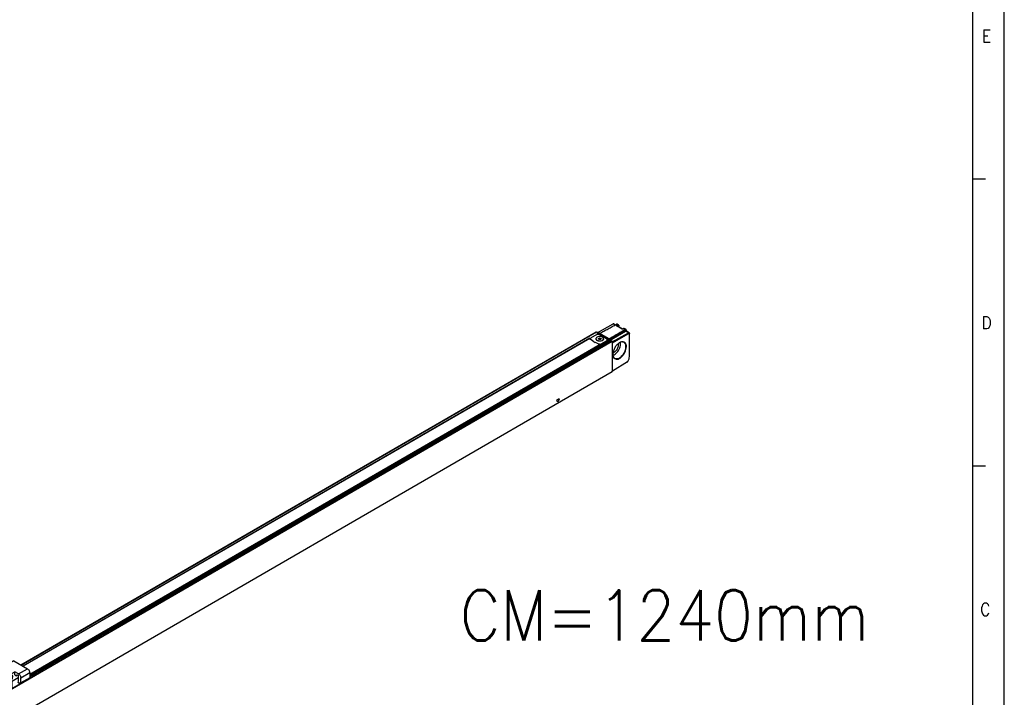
# Model space of a CAD drawing. Header units: millimetres. Extents: x -500 to 1599, y -592 to 328.
# Tile 15 of 25: x -62 to 94, y 13 to 120. Entities that reach past the tile are written whole.
import ezdxf

# ---------------------------------------------------------------- set-up
doc = ezdxf.new("R2010")
doc.units = ezdxf.units.MM
doc.layers.add('1', color=7, linetype='Continuous')
doc.styles.add('CONVERTER_11', font='txt.shx', dxfattribs={"width": 0.9})

# ---------------------------------------------------------------- blocks, each defined once
blk = doc.blocks.new('SOPORTE_INTERMEDIO_S__12', base_point=(-335.96, 66.79))
at = {"color": 7, "linetype": 'Continuous'}
for p, q in [((-314.74, 92.43), (-335.96, 80.15)), ((-314.74, 92.43), (-304, 86.21)), ((-335.96, 74.04), (-335.96, 80.15)), ((-335.96, 80.15), (-325.21, 73.93)), ((-321.11, 79.74), (-314.04, 83.84)), ((-321.11, 79.74), (-318.14, 78.03)), ((-316.64, 76.21), (-311.42, 79.24)), ((-315.98, 80.27), (-315.98, 79.45)), ((-311.07, 82.12), (-314.04, 83.84)), ((-314.04, 81.39), (-314.04, 83.84)), ((-314.04, 81.39), (-312.83, 80.7)), ((-312.83, 80.7), (-312.13, 81.51)), ((-312.83, 80.7), (-311.78, 81.31)), ((-312.13, 81.51), (-311.42, 81.1)), ((-311.42, 81.1), (-311.42, 76.37)), ((-302.23, 79.07), (-309.3, 74.98)), ((-309.3, 74.98), (-309.3, 79.06)), ((-302.23, 83.15), (-302.23, 79.07)), ((-328.18, 69.54), (-335.96, 74.04)), ((-326.98, 72.51), (-328.18, 73.21)), ((-328.18, 73.21), (-328.18, 69.54)), ((-328.18, 69.54), (-325.56, 71.05)), ((-326.27, 73.32), (-326.98, 72.51)), ((-326.98, 72.51), (-325.92, 73.12)), ((-325.56, 72.91), (-326.27, 73.32)), ((-325.56, 68.19), (-325.56, 72.91)), ((-316.37, 70.89), (-323.44, 66.79)), ((-323.44, 70.87), (-323.44, 66.79)), ((-316.37, 74.96), (-316.37, 70.89)), ((-311.42, 76.37), (-311.09, 76.18)), ((-311.41, 75.35), (-311.07, 76.17)), ((-311.22, 75.03), (-309.3, 74.98)), ((-311.07, 76.17), (-311.09, 76.18)), ((-325.23, 67.99), (-325.56, 68.19)), ((-325.55, 67.17), (-325.21, 67.98)), ((-323.44, 66.79), (-325.36, 66.85)), ((-325.23, 67.99), (-325.21, 67.98))]:
    blk.add_line(p, q, dxfattribs=at)
at = {"color": 3, "linetype": 'Continuous'}
for p, q in [((-311.07, 82.12), (-304, 86.21)), ((-318.16, 80.71), (-315.98, 79.45)), ((-317.57, 81.18), (-315.98, 80.27)), ((-309.3, 79.06), (-302.23, 83.15)), ((-325.21, 73.93), (-318.14, 78.03)), ((-323.44, 70.87), (-316.37, 74.96))]:
    blk.add_line(p, q, dxfattribs=at)
at = {"color": 7, "linetype": 'Continuous'}
for points, knots in [([(-304, 86.21), (-303.76, 86.04), (-303.26, 85.68), (-302.72, 84.9), (-302.32, 84.05), (-302.26, 83.44), (-302.23, 83.15)], [0, 0, 0, 0, 0.869803, 1.833015, 2.795759, 3.664313, 3.664313, 3.664313, 3.664313]), ([(-319.16, 78.61), (-319.08, 78.99), (-318.91, 79.75), (-318.24, 80.69), (-317.39, 81.44), (-316.72, 81.34), (-316.45, 81.29)], [0, 0, 0, 0, 1.126424, 2.321801, 3.440081, 4.255271, 4.255271, 4.255271, 4.255271]), ([(-315.98, 79.45), (-316.01, 79.19), (-316.07, 78.64), (-316.42, 77.87), (-316.78, 77.37), (-317.03, 77.11), (-317.08, 77.07), (-317.11, 77.04)], [0, 0, 0, 0, 0.787351, 1.64426, 2.517016, 2.617389, 2.715721, 2.715721, 2.715721, 2.715721]), ([(-316.45, 81.29), (-316.31, 81.17), (-316.02, 80.9), (-315.99, 80.49), (-315.98, 80.27)], [0, 0, 0, 0, 0.523909, 1.166148, 1.166148, 1.166148, 1.166148]), ([(-311.07, 82.12), (-310.83, 81.95), (-310.33, 81.59), (-309.79, 80.81), (-309.39, 79.96), (-309.33, 79.35), (-309.3, 79.06)], [0, 0, 0, 0, 0.869803, 1.833015, 2.795759, 3.664313, 3.664313, 3.664313, 3.664313]), ([(-325.21, 73.93), (-324.97, 73.76), (-324.47, 73.4), (-323.94, 72.63), (-323.53, 71.77), (-323.47, 71.16), (-323.44, 70.87)], [0, 0, 0, 0, 0.869803, 1.833015, 2.795759, 3.664313, 3.664313, 3.664313, 3.664313]), ([(-318.14, 78.03), (-317.9, 77.85), (-317.4, 77.49), (-316.86, 76.72), (-316.46, 75.87), (-316.4, 75.25), (-316.37, 74.96)], [0, 0, 0, 0, 0.869803, 1.833015, 2.795759, 3.664313, 3.664313, 3.664313, 3.664313]), ([(-311.41, 75.35), (-311.42, 75.32), (-311.43, 75.25), (-311.38, 75.15), (-311.31, 75.06), (-311.25, 75.04), (-311.22, 75.03)], [0, 0, 0, 0, 0.0923306, 0.207306, 0.3207298, 0.4096698, 0.4096698, 0.4096698, 0.4096698]), ([(-325.36, 66.85), (-325.39, 66.86), (-325.46, 66.88), (-325.52, 66.97), (-325.57, 67.07), (-325.56, 67.14), (-325.55, 67.17)], [0, 0, 0, 0, 0.08894, 0.2023638, 0.3173392, 0.4096698, 0.4096698, 0.4096698, 0.4096698])]:
    blk.add_open_spline(points, degree=3, knots=knots, dxfattribs=at)
blk = doc.blocks.new('REGLA_S-1240-T__14', base_point=(-812.41, -232.3))
at = {"color": 7, "linetype": 'Continuous'}
for p, q in [((148.68, 353.13), (161.29, 360.18)), ((161.78, 360.23), (163.12, 359.45)), ((165.64, 359.22), (164.42, 359.92)), ((-309.24, 89.25), (147.89, 353.82)), ((148.04, 353.77), (149.25, 352.56)), ((148.53, 352.07), (148.53, 351.77)), ((148.64, 352.21), (150.01, 353)), ((150.6, 352.7), (150.11, 352.99)), ((158.49, 347.04), (171.25, 354.42)), ((160.57, 345.87), (173.53, 353.1)), ((160.79, 345.18), (173.87, 352.49)), ((164.58, 358.53), (164.65, 358.5)), ((168.77, 356.12), (164.65, 358.5)), ((165.9, 357.78), (165.9, 358.68)), ((169.57, 356.57), (168.68, 356.07)), ((171.37, 355.9), (170.16, 356.6)), ((174.01, 353.15), (171.58, 354.56)), ((174.22, 352.28), (174.22, 352.69)), ((174.22, 334.37), (174.22, 352.28)), ((142.75, 348.79), (-307.47, 88.22)), ((142.7, 348.59), (142.71, 348.7)), ((142.78, 348.74), (142.78, 348.27)), ((143.12, 348.13), (142.95, 348.03)), ((143.12, 347.87), (143.12, 348.26)), ((145.35, 346.57), (143.28, 347.77)), ((147.95, 351.53), (143.71, 349.08)), ((145.37, 346.48), (147.07, 345.5)), ((149.29, 344.29), (147.23, 345.49)), ((147.67, 348.24), (147.67, 348.4)), ((149.56, 348.58), (150.37, 349.05)), ((149.86, 347.93), (149.56, 348.58)), ((149.86, 347.93), (150.37, 348.23)), ((150.97, 347.76), (149.86, 347.93)), ((150.37, 349.05), (151.49, 348.88)), ((150.37, 349.05), (150.37, 348.23)), ((150.37, 348.23), (151.49, 348.06)), ((150.5, 351.94), (156.51, 348.46)), ((156.08, 348.46), (150.78, 351.53)), ((151.49, 348.06), (150.97, 347.76)), ((151.26, 343.02), (157.02, 346.35)), ((151.49, 348.88), (151.79, 348.23)), ((151.49, 348.88), (151.49, 348.06)), ((151.79, 348.23), (151.49, 348.06)), ((151.84, 344.37), (156.08, 346.83)), ((156.08, 346.01), (151.84, 343.56)), ((153.67, 348.24), (153.67, 348.4)), ((156.67, 346.83), (156.67, 347.65)), ((157.02, 347.16), (157.02, 346.35)), ((157.09, 347.65), (157.08, 347.53)), ((158.31, 348.24), (158.03, 348.4)), ((158.45, 347.99), (158.45, 347.17)), ((158.64, 346.9), (160.38, 346.63)), ((160.57, 345.54), (160.57, 346.36)), ((160.57, 345.54), (160.79, 345.18)), ((160.57, 345.54), (160.57, 322.63)), ((160.79, 322.75), (160.79, 345.18)), ((151.26, 343.83), (151.26, 343.02)), ((172.84, 329.97), (160.79, 322.75)), ((160.53, 322.13), (-786.28, -225.87)), ((160.57, 322.63), (160.79, 322.75)), ((160.57, 322.22), (160.57, 322.63))]:
    blk.add_line(p, q, dxfattribs=at)
at = {"color": 3, "linetype": 'Continuous'}
for p, q in [((162.83, 359.29), (161.29, 360.18)), ((163.93, 359.88), (165.15, 359.18)), ((-309.13, 89.18), (148.04, 353.77)), ((148.88, 352.28), (150.11, 352.99)), ((158.03, 348.4), (150.6, 352.7)), ((164.02, 358.54), (165.15, 359.18)), ((168.54, 355.92), (164.02, 358.54)), ((164.58, 358.53), (165.29, 358.93)), ((165.84, 357.81), (165.84, 358.6)), ((169.67, 356.56), (168.54, 355.92)), ((169.67, 356.56), (170.89, 355.85)), ((170.89, 355.85), (171.24, 355.24)), ((173.53, 353.1), (171.25, 354.42)), ((173.87, 352.49), (173.53, 353.1)), ((-786.43, -201.37), (160.38, 346.63)), ((-786.24, -201.63), (160.57, 346.36)), ((142.71, 348.7), (-307.41, 88.19)), ((158.45, 347.17), (-302.23, 80.54)), ((-302.23, 80.16), (158.64, 346.9)), ((143.12, 348.18), (142.92, 348.06)), ((150.5, 351.67), (150.5, 351.94)), ((151.84, 343.56), (151.84, 344.37)), ((156.08, 346.01), (156.08, 346.83)), ((156.51, 348.1), (156.51, 348.46)), ((157.02, 347.16), (158.45, 347.99)), ((157.08, 347.53), (158.31, 348.24)), ((150.91, 343.96), (-302.23, 81.69)), ((151.26, 343.83), (-302.23, 81.36)), ((160.57, 322.22), (-786.24, -225.77)), ((117.29, 298.37), (116.53, 299.44)), ((116.69, 299.83), (118.19, 300.71)), ((118.35, 300.49), (117.59, 298.55))]:
    blk.add_line(p, q, dxfattribs=at)
at = {"color": 7, "linetype": 'Continuous'}
for centre, radius, start, end in [((148.91, 351.74), 0.541, 93.08565, 119.78), ((158.17, 347.99), 0.283, 0.03061, 59.96946)]:
    blk.add_arc(centre, radius, start, end, dxfattribs=at)
at = {"color": 3, "linetype": 'Continuous'}
blk.add_arc((165.01, 358.93), 0.279, 359.02551, 59.8242, dxfattribs=at)
at = {"color": 7, "linetype": 'Continuous'}
for points, knots in [([(150.6, 352.7), (151.71, 353.3), (153.93, 354.49), (157.26, 356.29), (160.59, 358.09), (162.81, 359.28), (163.93, 359.88)], [0, 0, 0, 0, 3.780232, 7.560463, 11.347824, 15.135181, 15.135181, 15.135181, 15.135181]), ([(161.78, 360.23), (161.71, 360.25), (161.54, 360.3), (161.38, 360.23), (161.29, 360.18)], [0, 0, 0, 0, 0.2285345, 0.507372, 0.507372, 0.507372, 0.507372]), ([(164.42, 359.92), (164.38, 359.94), (164.28, 359.98), (164.14, 359.96), (164.02, 359.93), (163.96, 359.9), (163.93, 359.88)], [0, 0, 0, 0, 0.1484705, 0.312642, 0.4122035, 0.5188611, 0.5188611, 0.5188611, 0.5188611]), ([(147.89, 353.82), (147.91, 353.83), (147.97, 353.84), (148.01, 353.8), (148.04, 353.77)], [0, 0, 0, 0, 0.0695574, 0.1640678, 0.1640678, 0.1640678, 0.1640678]), ([(148.64, 352.21), (148.63, 352.2), (148.6, 352.18), (148.57, 352.15), (148.54, 352.12), (148.53, 352.09), (148.53, 352.07)], [0, 0, 0, 0, 0.0400546, 0.0934012, 0.1325496, 0.1784159, 0.1784159, 0.1784159, 0.1784159]), ([(148.88, 352.28), (149.18, 352.28), (149.74, 352.28), (150.25, 352.05), (150.5, 351.94)], [0, 0, 0, 0, 0.875241, 1.666828, 1.666828, 1.666828, 1.666828]), ([(150.01, 353), (150.02, 353), (150.06, 353.01), (150.09, 353), (150.11, 352.99)], [0, 0, 0, 0, 0.0468022, 0.1042475, 0.1042475, 0.1042475, 0.1042475]), ([(158.03, 348.4), (159.1, 349.02), (161.24, 350.26), (164.46, 352.12), (167.67, 353.99), (169.82, 355.23), (170.89, 355.85)], [0, 0, 0, 0, 3.712795, 7.42559, 11.145389, 14.865192, 14.865192, 14.865192, 14.865192]), ([(158.45, 347.83), (159.51, 348.44), (161.63, 349.67), (164.82, 351.52), (168.03, 353.37), (170.17, 354.62), (171.24, 355.24)], [0, 0, 0, 0, 3.671944, 7.343887, 11.063257, 14.780058, 14.780058, 14.780058, 14.780058]), ([(164.02, 358.54), (164.06, 358.55), (164.16, 358.57), (164.31, 358.58), (164.46, 358.56), (164.54, 358.54), (164.58, 358.53)], [0, 0, 0, 0, 0.1234289, 0.3107978, 0.4569802, 0.5682655, 0.5682655, 0.5682655, 0.5682655]), ([(165.64, 359.22), (165.67, 359.2), (165.74, 359.15), (165.83, 359.03), (165.89, 358.87), (165.9, 358.75), (165.9, 358.68)], [0, 0, 0, 0, 0.1108787, 0.2790534, 0.4150139, 0.6267463, 0.6267463, 0.6267463, 0.6267463]), ([(168.68, 356.07), (168.67, 356.06), (168.64, 356.04), (168.61, 356.01), (168.57, 355.97), (168.55, 355.94), (168.54, 355.92)], [0, 0, 0, 0, 0.0428968, 0.0907963, 0.1427579, 0.1986766, 0.1986766, 0.1986766, 0.1986766]), ([(169.57, 356.57), (169.63, 356.6), (169.74, 356.65), (169.9, 356.67), (170.04, 356.66), (170.12, 356.62), (170.16, 356.6)], [0, 0, 0, 0, 0.2069839, 0.3410607, 0.4822605, 0.6155644, 0.6155644, 0.6155644, 0.6155644]), ([(171.37, 355.9), (171.33, 355.92), (171.23, 355.95), (171.1, 355.94), (170.98, 355.9), (170.92, 355.87), (170.89, 355.85)], [0, 0, 0, 0, 0.1430297, 0.301851, 0.3988723, 0.5033664, 0.5033664, 0.5033664, 0.5033664]), ([(171.58, 355.03), (171.58, 355.08), (171.57, 355.16), (171.49, 355.27), (171.36, 355.29), (171.29, 355.26), (171.24, 355.24)], [0, 0, 0, 0, 0.14002, 0.2540646, 0.3669375, 0.5036581, 0.5036581, 0.5036581, 0.5036581]), ([(171.58, 354.51), (171.53, 354.51), (171.41, 354.51), (171.3, 354.45), (171.25, 354.42)], [0, 0, 0, 0, 0.162662, 0.3515403, 0.3515403, 0.3515403, 0.3515403]), ([(171.58, 355.46), (171.57, 355.51), (171.57, 355.6), (171.53, 355.73), (171.46, 355.84), (171.4, 355.88), (171.37, 355.9)], [0, 0, 0, 0, 0.1461363, 0.2781077, 0.4153209, 0.5051367, 0.5051367, 0.5051367, 0.5051367]), ([(171.58, 355.46), (171.58, 355.42), (171.58, 355.35), (171.58, 355.25), (171.58, 355.14), (171.58, 355.07), (171.58, 355.03)], [0, 0, 0, 0, 0.1049516, 0.2099032, 0.3157395, 0.4268849, 0.4268849, 0.4268849, 0.4268849]), ([(171.58, 354.56), (171.58, 354.63), (171.58, 354.79), (171.58, 354.95), (171.58, 355.03)], [0, 0, 0, 0, 0.2372655, 0.4756473, 0.4756473, 0.4756473, 0.4756473]), ([(171.58, 354.51), (171.58, 354.52), (171.58, 354.53), (171.58, 354.55), (171.58, 354.56)], [0, 0, 0, 0, 0.02013951, 0.04152316, 0.04152316, 0.04152316, 0.04152316]), ([(173.53, 353.1), (173.61, 353.15), (173.77, 353.22), (173.94, 353.17), (174.01, 353.15)], [0, 0, 0, 0, 0.2788376, 0.507372, 0.507372, 0.507372, 0.507372]), ([(173.87, 352.49), (173.97, 352.51), (174.16, 352.57), (174.2, 352.38), (174.22, 352.28)], [0, 0, 0, 0, 0.2468009, 0.4954625, 0.4954625, 0.4954625, 0.4954625]), ([(174.01, 353.15), (174.07, 353.09), (174.2, 352.97), (174.21, 352.79), (174.22, 352.69)], [0, 0, 0, 0, 0.2328484, 0.5182881, 0.5182881, 0.5182881, 0.5182881]), ([(143.28, 347.77), (143.12, 347.88), (142.81, 348.08), (142.73, 348.43), (142.7, 348.59)], [0, 0, 0, 0, 0.573572, 1.041979, 1.041979, 1.041979, 1.041979]), ([(142.71, 348.7), (142.71, 348.71), (142.71, 348.73), (142.72, 348.76), (142.74, 348.78), (142.75, 348.79), (142.75, 348.79)], [0, 0, 0, 0, 0.0290335, 0.0618154, 0.0878657, 0.1004797, 0.1004797, 0.1004797, 0.1004797]), ([(142.75, 348.79), (142.75, 348.8), (142.75, 348.8), (142.77, 348.8), (142.77, 348.77), (142.78, 348.75), (142.78, 348.74)], [0, 0, 0, 0, 0.00678221, 0.01356443, 0.04625814, 0.07032487, 0.07032487, 0.07032487, 0.07032487]), ([(143.71, 349.08), (143.54, 348.97), (143.24, 348.77), (143.16, 348.42), (143.12, 348.26)], [0, 0, 0, 0, 0.573572, 1.041979, 1.041979, 1.041979, 1.041979]), ([(143.12, 348.26), (143.13, 348.17), (143.16, 347.97), (143.28, 347.82), (143.34, 347.74)], [0, 0, 0, 0, 0.2757597, 0.5755629, 0.5755629, 0.5755629, 0.5755629]), ([(147.23, 345.49), (146.75, 345.53), (145.94, 345.6), (145.53, 346.29), (145.35, 346.57)], [0, 0, 0, 0, 1.332097, 2.278226, 2.278226, 2.278226, 2.278226]), ([(153.77, 348.4), (153.67, 348.73), (153.42, 349.48), (152.14, 350.05), (150.67, 350.28), (149.21, 350.05), (147.93, 349.48), (147.68, 348.73), (147.57, 348.4)], [0, 0, 0, 0, 0.988581, 2.299572, 3.868095, 5.436619, 6.74761, 7.736191, 7.736191, 7.736191, 7.736191]), ([(147.57, 348.4), (147.63, 348.16), (147.75, 347.61), (148.22, 347.31), (148.48, 347.13)], [0, 0, 0, 0, 0.72603, 1.615067, 1.615067, 1.615067, 1.615067]), ([(147.83, 348.95), (147.76, 348.85), (147.63, 348.66), (147.6, 348.43), (147.58, 348.32)], [0, 0, 0, 0, 0.349823, 0.6802781, 0.6802781, 0.6802781, 0.6802781]), ([(153.67, 348.4), (153.57, 348.72), (153.33, 349.45), (152.09, 350), (150.67, 350.22), (149.26, 350), (148.02, 349.45), (147.78, 348.72), (147.67, 348.4)], [0, 0, 0, 0, 0.956691, 2.225392, 3.743318, 5.261244, 6.529945, 7.486636, 7.486636, 7.486636, 7.486636]), ([(147.67, 348.4), (147.73, 348.17), (147.85, 347.64), (148.3, 347.34), (148.55, 347.18)], [0, 0, 0, 0, 0.70261, 1.562968, 1.562968, 1.562968, 1.562968]), ([(147.81, 347.72), (147.77, 347.8), (147.69, 347.97), (147.68, 348.15), (147.67, 348.24)], [0, 0, 0, 0, 0.2768421, 0.5444193, 0.5444193, 0.5444193, 0.5444193]), ([(148.48, 347.13), (149.01, 346.93), (150.1, 346.51), (151.76, 346.66), (153.31, 347.17), (153.63, 348.04), (153.77, 348.4)], [0, 0, 0, 0, 1.661471, 3.455453, 4.99559, 6.12102, 6.12102, 6.12102, 6.12102]), ([(148.55, 347.18), (149.06, 346.98), (150.11, 346.57), (151.73, 346.71), (153.22, 347.21), (153.54, 348.05), (153.67, 348.4)], [0, 0, 0, 0, 1.607876, 3.343987, 4.834442, 5.923568, 5.923568, 5.923568, 5.923568]), ([(150.91, 343.96), (150.62, 343.96), (150.05, 343.96), (149.54, 344.18), (149.29, 344.29)], [0, 0, 0, 0, 0.875241, 1.666828, 1.666828, 1.666828, 1.666828]), ([(149.67, 344.12), (150.06, 344.06), (150.8, 343.96), (151.5, 344.24), (151.84, 344.37)], [0, 0, 0, 0, 1.137157, 2.217642, 2.217642, 2.217642, 2.217642]), ([(153.77, 348.32), (153.75, 348.43), (153.71, 348.66), (153.59, 348.85), (153.52, 348.95)], [0, 0, 0, 0, 0.3304954, 0.6803614, 0.6803614, 0.6803614, 0.6803614]), ([(153.67, 348.24), (153.67, 348.15), (153.65, 347.95), (153.57, 347.78), (153.52, 347.7)], [0, 0, 0, 0, 0.2798692, 0.5704428, 0.5704428, 0.5704428, 0.5704428]), ([(156.67, 347.65), (156.63, 347.8), (156.55, 348.16), (156.25, 348.35), (156.08, 348.46)], [0, 0, 0, 0, 0.468406, 1.041979, 1.041979, 1.041979, 1.041979]), ([(156.08, 346.83), (156.25, 346.94), (156.55, 347.14), (156.63, 347.49), (156.67, 347.65)], [0, 0, 0, 0, 0.573572, 1.041979, 1.041979, 1.041979, 1.041979]), ([(156.08, 346.01), (156.25, 346.12), (156.55, 346.32), (156.63, 346.67), (156.67, 346.83)], [0, 0, 0, 0, 0.573572, 1.041979, 1.041979, 1.041979, 1.041979]), ([(156.51, 348.46), (156.67, 348.35), (156.98, 348.15), (157.06, 347.8), (157.09, 347.65)], [0, 0, 0, 0, 0.573572, 1.041979, 1.041979, 1.041979, 1.041979]), ([(156.67, 347.38), (156.74, 347.32), (156.88, 347.21), (156.97, 347.06), (157.02, 346.99)], [0, 0, 0, 0, 0.2784394, 0.5274307, 0.5274307, 0.5274307, 0.5274307]), ([(157.02, 347.16), (157.02, 347.19), (157.02, 347.26), (157.05, 347.36), (157.07, 347.45), (157.08, 347.5), (157.08, 347.53)], [0, 0, 0, 0, 0.0923988, 0.209338, 0.2900054, 0.3724617, 0.3724617, 0.3724617, 0.3724617]), ([(158.64, 346.9), (158.59, 346.93), (158.49, 346.99), (158.46, 347.11), (158.45, 347.17)], [0, 0, 0, 0, 0.1603525, 0.3392879, 0.3392879, 0.3392879, 0.3392879]), ([(160.38, 346.63), (160.43, 346.6), (160.54, 346.54), (160.56, 346.43), (160.57, 346.36)], [0, 0, 0, 0, 0.1603525, 0.3392879, 0.3392879, 0.3392879, 0.3392879]), ([(161.06, 335.96), (161.18, 334.85), (161.4, 332.81), (164.81, 331.7), (167.91, 333.68), (170.48, 336.81), (171.88, 340.59), (171.99, 344.27), (169.25, 346.58), (167.38, 345.71), (166.37, 345.23)], [0, 0, 0, 0, 3.066068, 5.646588, 9.092091, 13.401089, 17.695083, 21.107482, 23.679621, 26.777197, 26.777197, 26.777197, 26.777197]), ([(166.19, 345.13), (165.52, 344.61), (164.12, 343.53), (162.58, 341.31), (161.42, 338.86), (161.18, 337.11), (161.07, 336.27)], [0, 0, 0, 0, 2.517234, 5.276536, 8.035837, 10.553071, 10.553071, 10.553071, 10.553071]), ([(162.13, 335.66), (163.16, 336.48), (165.29, 338.19), (166.75, 341.32), (167.32, 343.86), (167.21, 345.05), (167.16, 345.6)], [0, 0, 0, 0, 3.905208, 8.117215, 10.026438, 11.669848, 11.669848, 11.669848, 11.669848]), ([(162.13, 337.65), (162.81, 338.2), (164.22, 339.33), (165.21, 341.46), (165.6, 343.26), (165.46, 344.14), (165.39, 344.55)], [0, 0, 0, 0, 2.587261, 5.377782, 6.829452, 8.044469, 8.044469, 8.044469, 8.044469]), ([(162.54, 332.84), (163.33, 332.66), (165.17, 332.24), (167.89, 334.2), (170.1, 336.96), (171.38, 340.24), (171.73, 343.57), (170.45, 344.97), (169.9, 345.56)], [0, 0, 0, 0, 2.344815, 5.465268, 9.212081, 12.958894, 16.079347, 18.424162, 18.424162, 18.424162, 18.424162]), ([(166.37, 345.23), (166.34, 345.21), (166.28, 345.18), (166.22, 345.14), (166.19, 345.13)], [0, 0, 0, 0, 0.1008763, 0.2027351, 0.2027351, 0.2027351, 0.2027351]), ([(169.9, 345.56), (169.36, 345.73), (168.15, 346.09), (167, 345.53), (166.37, 345.23)], [0, 0, 0, 0, 1.65531, 3.667405, 3.667405, 3.667405, 3.667405]), ([(151.26, 343.83), (151.25, 343.86), (151.22, 343.91), (151.12, 343.94), (151.02, 343.96), (150.95, 343.96), (150.91, 343.96)], [0, 0, 0, 0, 0.076293, 0.183125, 0.285862, 0.3966881, 0.3966881, 0.3966881, 0.3966881]), ([(151.26, 343.32), (151.36, 343.35), (151.56, 343.41), (151.75, 343.51), (151.84, 343.56)], [0, 0, 0, 0, 0.3193034, 0.6252407, 0.6252407, 0.6252407, 0.6252407]), ([(161.17, 337.26), (161.33, 337.3), (161.66, 337.4), (161.97, 337.56), (162.13, 337.65)], [0, 0, 0, 0, 0.4963, 1.038676, 1.038676, 1.038676, 1.038676]), ([(161.07, 336.17), (161.07, 336.15), (161.07, 336.12), (161.07, 336.08), (161.06, 336.07)], [0, 0, 0, 0, 0.04816634, 0.09617226, 0.09617226, 0.09617226, 0.09617226]), ([(161.06, 336.07), (161.06, 336.05), (161.06, 336.01), (161.06, 335.98), (161.06, 335.96)], [0, 0, 0, 0, 0.0552586, 0.1102746, 0.1102746, 0.1102746, 0.1102746]), ([(161.06, 335.96), (161.12, 335.29), (161.24, 334.05), (162.13, 333.22), (162.54, 332.84)], [0, 0, 0, 0, 1.947912, 3.560453, 3.560453, 3.560453, 3.560453]), ([(161.07, 336.27), (161.07, 336.25), (161.07, 336.22), (161.07, 336.18), (161.07, 336.17)], [0, 0, 0, 0, 0.0534108, 0.106587, 0.106587, 0.106587, 0.106587]), ([(161.14, 335.2), (161.31, 335.26), (161.65, 335.39), (161.96, 335.57), (162.13, 335.66)], [0, 0, 0, 0, 0.529026, 1.090755, 1.090755, 1.090755, 1.090755]), ([(172.84, 329.97), (172.89, 330.01), (173, 330.09), (173.07, 330.2), (173.1, 330.26)], [0, 0, 0, 0, 0.1883154, 0.3957472, 0.3957472, 0.3957472, 0.3957472]), ([(173.1, 330.26), (173.42, 330.95), (174.03, 332.26), (174.16, 333.69), (174.22, 334.37)], [0, 0, 0, 0, 2.254225, 4.290005, 4.290005, 4.290005, 4.290005]), ([(160.53, 322.13), (160.54, 322.14), (160.57, 322.16), (160.57, 322.2), (160.57, 322.22)], [0, 0, 0, 0, 0.0465697, 0.1036576, 0.1036576, 0.1036576, 0.1036576])]:
    blk.add_open_spline(points, degree=3, knots=knots, dxfattribs=at)
at = {"color": 3, "linetype": 'Continuous'}
for points, knots in [([(165.15, 359.18), (165.23, 359.22), (165.39, 359.3), (165.56, 359.24), (165.64, 359.22)], [0, 0, 0, 0, 0.2788376, 0.507372, 0.507372, 0.507372, 0.507372]), ([(165.29, 358.93), (165.44, 358.97), (165.74, 359.06), (165.81, 358.75), (165.84, 358.6)], [0, 0, 0, 0, 0.3948815, 0.79274, 0.79274, 0.79274, 0.79274]), ([(165.9, 358.68), (165.9, 358.66), (165.89, 358.63), (165.86, 358.61), (165.84, 358.6)], [0, 0, 0, 0, 0.0468406, 0.1041979, 0.1041979, 0.1041979, 0.1041979]), ([(169.57, 356.57), (169.59, 356.57), (169.62, 356.58), (169.65, 356.57), (169.67, 356.56)], [0, 0, 0, 0, 0.0469662, 0.1039856, 0.1039856, 0.1039856, 0.1039856]), ([(169.67, 356.56), (169.76, 356.6), (169.92, 356.68), (170.09, 356.62), (170.16, 356.6)], [0, 0, 0, 0, 0.2788376, 0.507372, 0.507372, 0.507372, 0.507372]), ([(116.69, 299.83), (116.62, 299.78), (116.5, 299.67), (116.52, 299.51), (116.53, 299.44)], [0, 0, 0, 0, 0.2443305, 0.4481876, 0.4481876, 0.4481876, 0.4481876]), ([(117.29, 298.37), (117.34, 298.36), (117.48, 298.32), (117.55, 298.46), (117.59, 298.55)], [0, 0, 0, 0, 0.1536528, 0.3979015, 0.3979015, 0.3979015, 0.3979015]), ([(118.35, 300.49), (118.37, 300.58), (118.4, 300.73), (118.26, 300.71), (118.19, 300.71)], [0, 0, 0, 0, 0.2036598, 0.3571808, 0.3571808, 0.3571808, 0.3571808])]:
    blk.add_open_spline(points, degree=3, knots=knots, dxfattribs=at)
at = {"color": 7, "linetype": 'Continuous'}
blk.add_open_spline([(150.78, 351.53), (150.31, 351.7), (149.37, 352.04), (148.42, 351.7), (147.95, 351.53)], degree=3, dxfattribs=at)
blk = doc.blocks.new('REGLA_S2-1240-T__15', base_point=(-812.41, -246.45))
for name, p in [('REGLA_S-1240-T__14', (-812.41, -232.3)), ('SOPORTE_INTERMEDIO_S__12', (-335.96, 66.79))]:
    blk.add_blockref(name, p)
blk = doc.blocks.new('Iso0', base_point=(-732.75, -185))
blk.add_blockref('REGLA_S2-1240-T__15', (-812.41, -246.45))
blk = doc.blocks.new('_A2', base_point=(89.41, -87.22))
at = {"layer": '1', "color": 2, "linetype": 'Continuous'}
for p, q in [((94.41, -92.22), (94.41, 327.78)), ((91.41, 95.01), (89.41, 95.01)), ((91.41, 49.45), (89.41, 49.45))]:
    blk.add_line(p, q, dxfattribs=at)
at = {"layer": '1', "color": 7, "linetype": 'Continuous'}
blk.add_line((89.41, -87.22), (89.41, 322.78), dxfattribs=at)
at = {"layer": '1', "color": 2, "char_height": 2, "attachment_point": 6, "line_spacing_factor": 1.20048, "style": 'CONVERTER_11'}
for s, insert in [('E', (92.31, 117.78)), ('D', (92.4, 72.23)), ('C', (92.19, 26.67))]:
    blk.add_mtext(s, dxfattribs=dict(at, insert=insert))

msp = doc.modelspace()

# ---------------------------------------------------------------- block references
msp.add_blockref('_A2', (89.41, -87.22))
at = {"xscale": 0.2, "yscale": 0.2, "zscale": 0.2}
msp.add_blockref('Iso0', (-146.55, -37), dxfattribs=at)

# ---------------------------------------------------------------- texts
at = {"layer": '1', "color": 2, "style": 'CONVERTER_11', "width": 0.9}
msp.add_text('CM=1240mm', height=8, dxfattribs=at).set_placement((7.89, 21.72))

doc.saveas('drawing.dxf')
